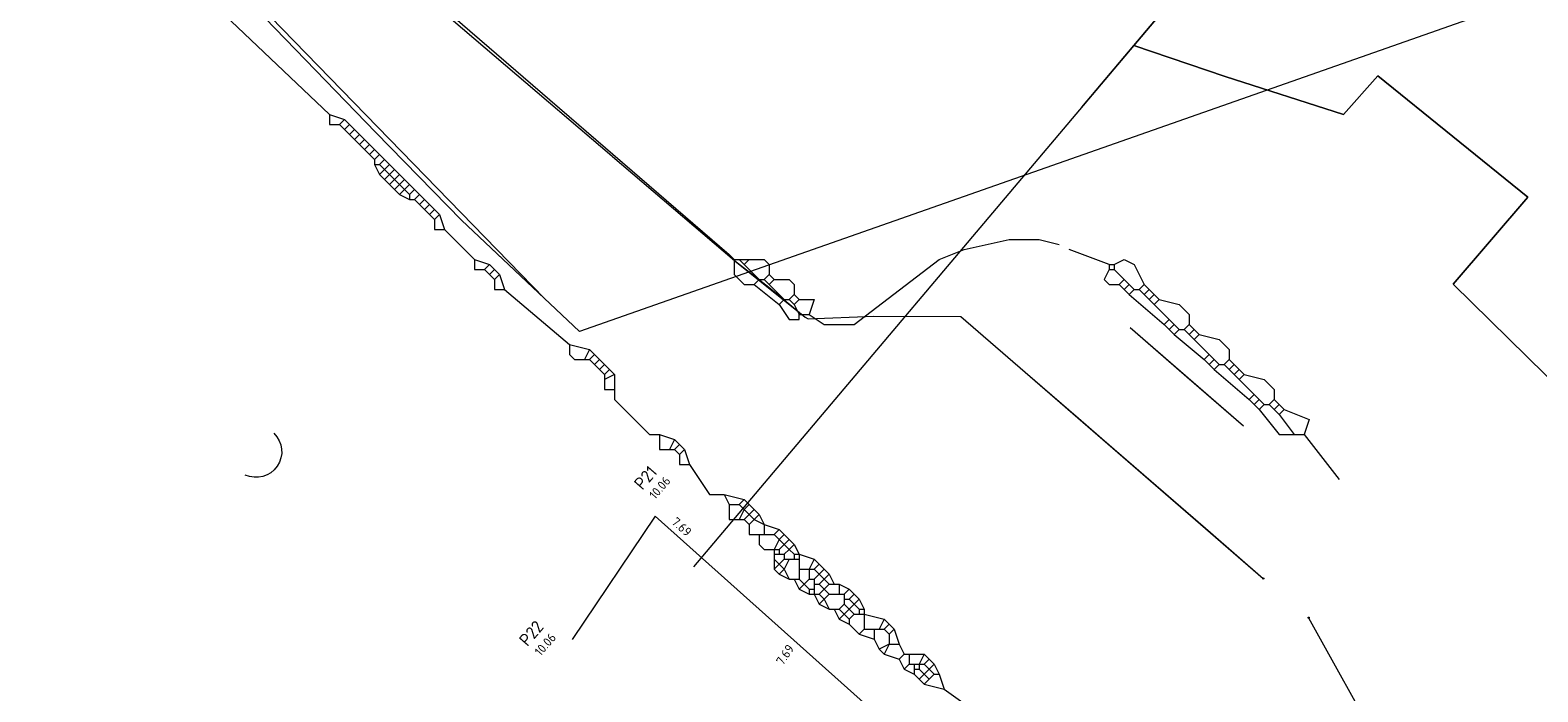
# Model space of a CAD drawing. Header units: metres. Extents: x 163628 to 167855, y 402678 to 405435.
# Tile 22 of 256: x 163945 to 164005, y 403033 to 403060. Entities that reach past the tile are written whole.
import ezdxf
from ezdxf.lldxf.tags import DXFTag

# ---------------------------------------------------------------- set-up
doc = ezdxf.new("R2010")
doc.units = ezdxf.units.M
doc.layers.get('0').update_dxf_attribs({"lineweight": 25})
for name, color, linetype, lineweight in [('X-CA190022.004-UO-BGT_Ondergrond$0$GE_502_WTDWaterloop_Vlak_GEM', 253, 'Continuous', 9), ('X-CA190022.004-UO-BGT_Ondergrond$0$GE_504_WTDWaterloop_sloot_Vlak_GEM', 253, 'Continuous', 9), ('X-CA190022.004-UO-BGT_Ondergrond$0$GE_541_OWTOever_slootkant_Vlak_GEM', 253, 'Continuous', 9), ('X-CA190022.004-UO-BGT_Ondergrond$0$GE_661_SHDMuurGroterDan30cm_Vlak_GEM', 253, 'Continuous', 9), ('X-CA190022.004-UO-KAD_Percelen$0$B-WE-KG-GRENS_PERCEEL-GV', 150, 'Continuous', 9), ('X-CA190022.004-UO-WHM_Riolering gemeente_NLCS_v0.2$0$B-WE-RI-BOB-T18', 214, 'Continuous', 15), ('X-CA190022.004-UO-WHM_Riolering gemeente_NLCS_v0.2$0$B-WE-RI-HWA_TRANSPORTLEIDING-G', 214, 'X-CA190022.004-UO-WHM_Riolering gemeente_NLCS_v0.2$0$1-200 HEMELWATER', 15), ('X-CA190022.004-UO-WHM_Riolering gemeente_NLCS_v0.2$0$B-WE-RI-PUTDEKSELHOOGTE-T18', 214, 'Continuous', 15), ('X-CA190022.004-UO-WHM_Riolering gemeente_NLCS_v0.2$0$B-WE-RI-PUTNUMMER-T25', 214, 'Continuous', 15)]:
    doc.layers.add(name, color=color, linetype=linetype, lineweight=lineweight)
for name, color, linetype, lineweight, transparency in [('X-CA190022.004-UO-KLIC$0$B-OI-KL-DATA_RWSWATERBRABANT_0000584719_VECT_19O042615-G', 42, 'X-CA190022.004-UO-KLIC$0$1-200 DATA-RWS', 0, 0.25), ('X-CA190022.004-UO-KLIC$0$B-OI-KL-DATA_RWSWEGDENBOSCH_0000584508_VECT_19O042615-G', 42, 'X-CA190022.004-UO-KLIC$0$KL-DATA-N', 0, 0.25), ('X-CA190022.004-UO-KLIC$0$B-OI-KL-DATA_ZIGGO BV_0000546674_VECT_19O042615-G', 42, 'X-CA190022.004-UO-KLIC$0$1-200 ZIGGO', 0, 0.25), ('X-CA190022.004-UO-KLIC$0$B-WE-KL-ET_MS-G', 42, 'X-CA190022.004-UO-KLIC$0$1-200 MIDDENSPANNING', 0, 0.25), ('X-CA190022.004-UO-KLIC$0$B-WE-KL-ET_MS_DUCT-G', 42, 'X-CA190022.004-UO-KLIC$0$1-200 MIDDENSPANNING', 0, 0.25), ('X-CA190022.004-UO-KLIC$0$B-WE-KL-ET_MS_HULPSTUK-S', 42, 'X-CA190022.004-UO-KLIC$0$1-200 MIDDENSPANNING', 0, 0.25), ('X-CA190022.004-UO-KLIC$0$B-WE-KL-ET_MS_MANTELBUIS-G', 42, 'X-CA190022.004-UO-KLIC$0$1-200 MIDDENSPANNING', 0, 0.25), ('X-CA190022.004-UO-KLIC$0$V-WE-KL-ET_MS-G', 42, 'X-CA190022.004-UO-KLIC$0$1-200 MIDDENSPANNING', 0, 0.25), ('X-CA190022.004-UO-KLIC$0$V-WE-KL-ET_MS_KABELBED-G', 42, 'X-CA190022.004-UO-KLIC$0$1-200 MIDDENSPANNING', 0, 0.25)]:
    doc.layers.add(name, color=color, linetype=linetype, lineweight=lineweight, transparency=transparency)
doc.styles.add('X-CA190022.004-UO-KLIC$0$NLCS-ISO', font='NLCS-ISO.ttf')
doc.styles.add('X-CA190022.004-UO-KLIC$0$Standard', font='NLCS-ISO.ttf')
doc.styles.add('X-CA190022.004-UO-WHM_Riolering gemeente_NLCS_v0.2$0$NLCS-ISO', font='NLCS-ISO.ttf')
doc.styles.add('X-CA190022.004-UO-WHM_Riolering gemeente_NLCS_v0.2$0$NLCS-ISO-M200-T18', font='NLCS-ISO.ttf', dxfattribs={"height": 0.36})
doc.styles.add('X-CA190022.004-UO-WHM_Riolering gemeente_NLCS_v0.2$0$NLCS-ISO-M200-T25', font='NLCS-ISO.ttf', dxfattribs={"height": 0.5})
doc.linetypes.add('X-CA190022.004-UO-KLIC$0$1-200 DATA-RWS', pattern='A,1.5,-0.6,["RWS",X-CA190022.004-UO-KLIC$0$NLCS-ISO,S=0.24,R=0,X=-0.5,Y=-0.12],-0.3', length=2.4)
doc.linetypes.add('X-CA190022.004-UO-KLIC$0$1-200 MIDDENSPANNING', pattern='A,1.5,-0.6,["MS",X-CA190022.004-UO-KLIC$0$NLCS-ISO,S=0.24,R=0,X=-0.5,Y=-0.12],-0.05', length=2.15)
doc.linetypes.add('X-CA190022.004-UO-KLIC$0$1-200 ZIGGO', pattern='A,1.5,-0.6,["ZIGGO",X-CA190022.004-UO-KLIC$0$NLCS-ISO,S=0.24,R=0,X=-0.5,Y=-0.12],-0.5', length=2.6)
tags = doc.linetypes.add('X-CA190022.004-UO-KLIC$0$KL-DATA-N', pattern='A,4,-1,[101,NLCS.SHX,S=0.5,R=0,X=0,Y=0],-1,4,-1,["D",X-CA190022.004-UO-KLIC$0$Standard,S=1,R=0,X=-0.25,Y=-0.5],-1.5', length=12.5).pattern_tags.tags
tags[18] = DXFTag(74, 10)
doc.linetypes.add('X-CA190022.004-UO-WHM_Riolering gemeente_NLCS_v0.2$0$1-200 HEMELWATER', pattern='A,1.5,-0.6,["HWA",X-CA190022.004-UO-WHM_Riolering gemeente_NLCS_v0.2$0$NLCS-ISO,S=0.24,R=0,X=-0.5,Y=-0.12],-0.3', length=2.4)

# ---------------------------------------------------------------- blocks, each defined once
blk = doc.blocks.new('X-CA190022.004-UO-KLIC$0$SKL-WTB_HULP_MOF-SO')
at = {"linetype": 'ByBlock', "lineweight": 18}
h = blk.add_hatch(color=0, dxfattribs=at)
h.dxf.hatch_style = 1
h.paths.add_polyline_path([(-0.5625, 0, 1), (0.5625, 0, 1)])
at = {"color": 0, "linetype": 'ByBlock', "lineweight": 18}
blk.add_circle((0, 0), 0.5625, dxfattribs=at)
at = {"color": 0, "linetype": 'ByBlock', "lineweight": 18, "style": 'X-CA190022.004-UO-KLIC$0$NLCS-ISO', "flags": 1}
for tag, p in [('TYPE', (1.5, 0)), ('OMSCHRIJVING', (1.5, -3)), ('LABEL', (1.5, -1.5))]:
    blk.add_attdef(tag, p, '', height=1, dxfattribs=at)

msp = doc.modelspace()

# ---------------------------------------------------------------- linework, layer by layer
at = {"layer": 'X-CA190022.004-UO-BGT_Ondergrond$0$GE_502_WTDWaterloop_Vlak_GEM', "flags": 128}
msp.add_lwpolyline([(163900.25, 403104.274), (163924.961, 403131.586), (163942.357, 403117.523), (163986.895, 403083.244), (164012.34, 403063.661), (163966.711, 403047.614), (163961.985, 403052.072), (163965.302, 403048.944), (163953.856, 403060.707), (163938.258, 403073.676), (163923.142, 403086.638), (163904.873, 403100.91), (163900.25, 403104.274)], dxfattribs=at)
at = {"layer": 'X-CA190022.004-UO-BGT_Ondergrond$0$GE_504_WTDWaterloop_sloot_Vlak_GEM', "extrusion": (0, 0, -1)}
msp.add_arc((-163953.765, 403042.806), 1.027, 134.06627, 294.89834, dxfattribs=at)
at = {"layer": 'X-CA190022.004-UO-BGT_Ondergrond$0$GE_541_OWTOever_slootkant_Vlak_GEM', "extrusion": (0, 0, -1)}
msp.add_arc((-163953.765, 403042.806), 1.027, 134.06627, 294.89834, dxfattribs=at)
at = {"layer": 'X-CA190022.004-UO-BGT_Ondergrond$0$GE_661_SHDMuurGroterDan30cm_Vlak_GEM', "flags": 128}
msp.add_lwpolyline([(163900.25, 403104.274), (163904.873, 403100.91), (163923.142, 403086.638), (163938.258, 403073.676), (163953.856, 403060.707), (163965.302, 403048.944), (163961.985, 403052.072), (163958.552, 403055.587), (163953.734, 403060.574), (163941.352, 403070.882), (163935.277, 403076.089), (163920.27, 403088.704), (163906.66, 403099.309), (163905.686, 403100.012), (163904.862, 403100.657), (163904.519, 403100.906), (163902.594, 403102.3), (163900.099, 403104.107), (163900.25, 403104.274)], dxfattribs=at)
at = {"layer": 'X-CA190022.004-UO-KAD_Percelen$0$B-WE-KG-GRENS_PERCEEL-GV', "flags": 128}
for points in [[(163986.805, 403056.602), (163988.881, 403059.062), (164005.008, 403078.166), (163983.216, 403090.521), (163948.726, 403120.039), (163918.572, 403145.78), (163896.276, 403164.94), (163884.246, 403175.487), (163864.145, 403195.719), (163856.763, 403203.077), (163846.648, 403211.559), (163832.005, 403224.052), (163804.154, 403247.719), (163777.26, 403270.884), (163751.827, 403292.379), (163718.294, 403320.865), (163693, 403339.322), (163678.617, 403351.124), (163657.149, 403369.562), (163628.476, 403394.003)], [(164151.22, 402955.57), (164075.81, 403021.39), (164009.88, 403079.96), (164007.974, 403081.606), (164005.008, 403078.166), (163988.881, 403059.062), (163992.54, 403057.823), (163997.28, 403056.3), (163998.645, 403057.851), (164004.646, 403052.999), (164001.668, 403049.507), (164006.84, 403044.425), (164024.835, 403026.489), (164037.851, 403010.664), (164121.039, 402939.142)], [(164287.282, 402797.265), (164262.1, 402818.702), (164233.428, 402843.41), (164201.838, 402870.408), (164193.324, 402877.856), (164188.641, 402880.71), (164180.029, 402881.324), (164127.007, 402926.396), (164126.313, 402929.817), (164125.513, 402932.584), (164124.652, 402934.601), (164123.509, 402936.137), (164121.039, 402939.142), (164037.851, 403010.664), (164024.835, 403026.489), (164006.84, 403044.425), (164001.668, 403049.507), (164004.646, 403052.999), (163998.645, 403057.851), (163997.28, 403056.3), (163992.54, 403057.823), (163988.881, 403059.062), (163971.27, 403038.2)]]:
    msp.add_lwpolyline(points, dxfattribs=at)
at = {"layer": 'X-CA190022.004-UO-KLIC$0$B-OI-KL-DATA_RWSWATERBRABANT_0000584719_VECT_19O042615-G'}
for p, q in [((163959.7, 403053.7), (163959.3, 403053.3)), ((163973.7, 403040.5), (163973.3, 403040.1)), ((163974.5, 403038.9), (163974.5, 403038.1)), ((163975.5, 403038.7), (163975.5, 403037.7)), ((163976.1, 403037.7), (163976.1, 403037.1)), ((163976.7, 403037.9), (163976.3, 403037.5)), ((163976.7, 403037.5), (163976.3, 403037.1)), ((163977.3, 403037.1), (163977.3, 403036.7)), ((163977.7, 403036.7), (163977.3, 403036.3)), ((163978.1, 403036.5), (163978.1, 403035.7)), ((163980.1, 403034.3), (163980.1, 403033.9))]:
    msp.add_line(p, q, dxfattribs=at)
at = {"layer": 'X-CA190022.004-UO-KLIC$0$B-OI-KL-DATA_RWSWATERBRABANT_0000584719_VECT_19O042615-G', "flags": 128}
for points in [[(163952.5, 403060.3), (163956.7, 403056.3)], [(163956.7, 403056.3), (163957.3, 403056.1)], [(163956.7, 403056.3), (163956.7, 403055.9), (163957.1, 403055.9)], [(163957.3, 403056.1), (163957.1, 403055.9)], [(163957.3, 403056.1), (163957.5, 403055.9)], [(163957.1, 403055.9), (163957.3, 403055.7)], [(163957.5, 403055.9), (163957.3, 403055.7)], [(163957.3, 403055.7), (163957.7, 403055.3)], [(163957.5, 403055.9), (163957.7, 403055.7)], [(163957.7, 403055.7), (163957.5, 403055.5)], [(163957.7, 403055.7), (163957.9, 403055.5)], [(163957.9, 403055.5), (163957.7, 403055.3)], [(163957.9, 403055.5), (163958.1, 403055.3)], [(163957.7, 403055.3), (163957.9, 403055.1)], [(163958.1, 403055.3), (163957.9, 403055.1)], [(163957.9, 403055.1), (163958.1, 403054.9)], [(163958.1, 403055.3), (163958.3, 403055.1)], [(163958.3, 403055.1), (163958.1, 403054.9)], [(163958.1, 403054.9), (163958.3, 403054.7)], [(163958.3, 403055.1), (163958.5, 403054.9)], [(163958.5, 403054.9), (163958.3, 403054.7)], [(163958.5, 403054.9), (163958.7, 403054.7)], [(163958.3, 403054.7), (163958.5, 403054.5)], [(163958.7, 403054.7), (163958.5, 403054.5)], [(163958.5, 403054.5), (163958.5, 403054.3)], [(163958.5, 403054.3), (163958.7, 403054.3)], [(163958.5, 403054.3), (163958.7, 403053.9)], [(163958.7, 403054.7), (163958.9, 403054.5)], [(163958.9, 403054.5), (163958.7, 403054.3)], [(163958.7, 403054.3), (163958.9, 403054.1)], [(163958.9, 403054.5), (163959.1, 403054.3)], [(163959.1, 403054.3), (163958.9, 403054.1)], [(163959.1, 403054.3), (163959.3, 403054.1)], [(163958.9, 403054.1), (163958.7, 403053.9)], [(163958.7, 403053.9), (163958.9, 403053.7)], [(163958.9, 403054.1), (163959.1, 403053.9)], [(163959.1, 403053.9), (163958.9, 403053.7)], [(163958.9, 403053.7), (163959.1, 403053.5)], [(163959.3, 403054.1), (163959.1, 403053.9)], [(163959.1, 403053.9), (163959.3, 403053.7)], [(163959.3, 403053.7), (163959.1, 403053.5)], [(163959.3, 403054.1), (163959.5, 403053.9)], [(163959.5, 403053.9), (163959.3, 403053.7)], [(163959.3, 403053.7), (163959.7, 403053.3)], [(163959.5, 403053.9), (163959.7, 403053.7)], [(163959.7, 403053.7), (163959.9, 403053.5)], [(163959.1, 403053.5), (163959.3, 403053.3)], [(163959.3, 403053.3), (163959.5, 403053.1)], [(163959.7, 403053.3), (163959.5, 403053.1)], [(163959.5, 403053.1), (163959.9, 403052.9)], [(163959.9, 403053.5), (163959.7, 403053.3)], [(163959.7, 403053.3), (163959.9, 403053.1)], [(163959.9, 403053.5), (163960.1, 403053.3)], [(163960.1, 403053.3), (163959.9, 403053.1)], [(163959.9, 403053.1), (163959.9, 403052.9)], [(163960.1, 403053.3), (163960.3, 403053.1)], [(163960.3, 403053.1), (163960.1, 403052.9)], [(163960.3, 403053.1), (163960.5, 403052.9)], [(163959.9, 403052.9), (163960.1, 403052.9)], [(163960.1, 403052.9), (163960.3, 403052.7)], [(163960.5, 403052.9), (163960.3, 403052.7)], [(163960.3, 403052.7), (163960.7, 403052.3)], [(163960.5, 403052.9), (163960.7, 403052.7)], [(163960.7, 403052.7), (163960.5, 403052.5)], [(163960.7, 403052.7), (163960.9, 403052.5)], [(163960.9, 403052.5), (163960.7, 403052.3)], [(163960.9, 403052.5), (163961.1, 403052.3)], [(163960.7, 403052.3), (163960.9, 403052.1)], [(163961.1, 403052.3), (163960.9, 403052.1)], [(163960.9, 403052.1), (163960.9, 403051.7), (163961.3, 403051.7)], [(163961.1, 403052.3), (163961.3, 403051.7)], [(163961.3, 403051.7), (163962.5, 403050.5)], [(163962.5, 403050.5), (163963.1, 403050.3)], [(163962.5, 403050.5), (163962.5, 403050.1), (163962.9, 403050.1)], [(163963.1, 403050.3), (163962.9, 403050.1)], [(163962.9, 403050.1), (163963.1, 403049.9)], [(163963.1, 403050.3), (163963.3, 403050.1)], [(163963.3, 403050.1), (163963.1, 403049.9)], [(163963.3, 403050.1), (163963.5, 403049.9)], [(163963.1, 403049.9), (163963.3, 403049.7)], [(163963.5, 403049.9), (163963.3, 403049.7)], [(163963.3, 403049.7), (163963.3, 403049.3), (163963.7, 403049.3)], [(163963.5, 403049.9), (163963.7, 403049.3)], [(163963.7, 403049.3), (163966.3, 403047.1)], [(163966.3, 403047.1), (163967.1, 403046.9)], [(163966.3, 403047.1), (163966.3, 403046.7), (163966.5, 403046.5), (163967.1, 403046.5)], [(163967.1, 403046.9), (163966.9, 403046.5)], [(163967.1, 403046.9), (163967.3, 403046.7)], [(163967.3, 403046.7), (163967.1, 403046.5)], [(163967.1, 403046.5), (163967.3, 403046.3)], [(163967.3, 403046.7), (163967.7, 403046.3)], [(163967.5, 403046.5), (163967.3, 403046.3)], [(163967.3, 403046.3), (163967.5, 403046.1)], [(163967.7, 403046.3), (163967.5, 403046.1)], [(163967.5, 403046.1), (163967.7, 403045.9)], [(163967.7, 403046.3), (163967.9, 403046.1)], [(163967.9, 403046.1), (163967.7, 403045.9)], [(163968.1, 403045.9), (163967.7, 403045.7)], [(163967.7, 403045.9), (163967.7, 403045.3), (163968.1, 403045.3)], [(163967.9, 403046.1), (163968.1, 403045.9)], [(163968.1, 403045.9), (163968.1, 403044.9), (163969.5, 403043.5), (163969.9, 403043.5)], [(163969.9, 403043.5), (163970.5, 403043.3)], [(163969.9, 403043.5), (163969.9, 403042.9), (163970.5, 403042.9)], [(163970.5, 403043.3), (163970.3, 403042.9)], [(163970.5, 403043.3), (163970.7, 403043.1)], [(163970.7, 403043.1), (163970.5, 403042.9)], [(163970.5, 403042.9), (163970.7, 403042.7)], [(163970.7, 403043.1), (163970.9, 403042.9)], [(163970.9, 403042.9), (163970.7, 403042.7)], [(163970.9, 403042.9), (163971.1, 403042.3)], [(163970.7, 403042.7), (163970.7, 403042.3), (163971.1, 403042.3)], [(163971.1, 403042.3), (163971.9, 403041.1), (163972.5, 403041.1)], [(163972.5, 403041.1), (163973.3, 403040.9)], [(163972.5, 403041.1), (163972.7, 403040.7)], [(163972.7, 403040.7), (163973.1, 403040.7)], [(163972.7, 403040.7), (163972.7, 403040.1), (163973.3, 403040.1)], [(163973.3, 403040.9), (163973.1, 403040.7)], [(163973.1, 403040.7), (163973.3, 403040.5)], [(163973.3, 403040.5), (163973.1, 403040.1)], [(163973.3, 403040.9), (163973.7, 403040.5)], [(163973.5, 403040.7), (163973.3, 403040.5)], [(163973.3, 403040.5), (163973.7, 403040.1)], [(163973.7, 403040.5), (163973.9, 403040.3)], [(163973.3, 403040.1), (163973.5, 403039.9)], [(163973.7, 403040.1), (163973.5, 403039.9)], [(163973.5, 403039.9), (163973.5, 403039.5), (163974.5, 403039.5)], [(163973.9, 403040.3), (163973.7, 403040.1)], [(163973.7, 403040.1), (163974.1, 403039.9)], [(163973.9, 403040.3), (163974.1, 403039.9)], [(163974.1, 403039.9), (163974.7, 403039.7)], [(163974.1, 403039.9), (163974.1, 403039.5)], [(163973.9, 403039.5), (163973.9, 403039.1), (163974.1, 403038.9), (163974.7, 403038.9)], [(163974.7, 403039.7), (163974.5, 403039.5)], [(163974.5, 403039.5), (163974.7, 403039.3)], [(163974.7, 403039.3), (163974.5, 403038.9)], [(163974.7, 403039.7), (163974.9, 403039.5)], [(163974.9, 403039.5), (163974.7, 403039.3)], [(163974.7, 403039.3), (163974.9, 403039.1)], [(163974.9, 403039.5), (163975.1, 403039.3)], [(163975.1, 403039.3), (163974.9, 403039.1)], [(163975.1, 403039.3), (163975.3, 403039.1)], [(163974.5, 403038.7), (163974.9, 403038.7)], [(163974.9, 403039.1), (163974.7, 403038.9)], [(163974.7, 403038.9), (163974.7, 403038.7)], [(163974.9, 403039.1), (163975.1, 403038.9)], [(163975.1, 403038.9), (163974.9, 403038.7)], [(163974.9, 403038.7), (163974.9, 403038.5)], [(163975.3, 403039.1), (163975.1, 403038.9)], [(163975.1, 403038.9), (163975.3, 403038.7)], [(163975.3, 403039.1), (163975.5, 403038.7)], [(163975.3, 403038.7), (163975.5, 403038.7)], [(163975.3, 403038.7), (163975.3, 403038.5)], [(163975.5, 403038.7), (163976.1, 403038.5)], [(163974.5, 403038.5), (163974.7, 403038.3)], [(163974.7, 403038.3), (163974.5, 403038.1)], [(163974.5, 403038.1), (163974.7, 403037.9)], [(163974.9, 403038.5), (163974.7, 403038.3)], [(163974.7, 403038.3), (163974.9, 403038.1)], [(163974.9, 403038.1), (163974.7, 403037.9)], [(163974.9, 403038.5), (163975.5, 403038.5)], [(163975.1, 403038.5), (163974.9, 403038.1)], [(163974.9, 403038.1), (163975.1, 403037.7)], [(163975.5, 403038.1), (163976.1, 403038.1)], [(163976.1, 403038.5), (163975.9, 403038.1)], [(163975.9, 403038.1), (163975.9, 403037.7)], [(163976.1, 403038.5), (163976.3, 403038.3)], [(163976.3, 403038.3), (163976.1, 403038.1)], [(163976.1, 403038.1), (163976.3, 403037.9)], [(163976.3, 403038.3), (163976.5, 403038.1)], [(163976.5, 403038.1), (163976.3, 403037.9)], [(163976.5, 403038.1), (163976.7, 403037.9)], [(163974.7, 403037.9), (163975.1, 403037.7)], [(163975.1, 403037.7), (163975.5, 403037.7)], [(163975.3, 403037.7), (163975.5, 403037.3)], [(163975.5, 403037.7), (163975.7, 403037.5)], [(163975.7, 403037.5), (163975.5, 403037.3)], [(163975.9, 403037.7), (163975.7, 403037.5)], [(163975.7, 403037.5), (163975.9, 403037.3)], [(163975.9, 403037.7), (163976.1, 403037.7)], [(163976.3, 403037.9), (163976.1, 403037.7)], [(163976.1, 403037.5), (163976.3, 403037.5)], [(163976.3, 403037.9), (163976.7, 403037.5)], [(163976.3, 403037.5), (163976.7, 403037.1)], [(163976.7, 403037.9), (163976.9, 403037.5)], [(163976.7, 403037.5), (163977.1, 403037.5)], [(163977.1, 403037.5), (163977.5, 403037.3)], [(163977.1, 403037.5), (163977.1, 403037.1)], [(163975.5, 403037.3), (163975.9, 403037.1)], [(163975.9, 403037.3), (163976.1, 403037.3)], [(163975.9, 403037.3), (163975.9, 403037.1)], [(163975.9, 403037.1), (163976.3, 403037.1)], [(163976.1, 403037.1), (163976.3, 403036.7)], [(163976.3, 403037.1), (163976.5, 403036.9)], [(163976.5, 403036.9), (163976.3, 403036.7)], [(163976.7, 403037.1), (163976.5, 403036.9)], [(163976.5, 403036.9), (163976.7, 403036.5)], [(163976.7, 403037.1), (163977.3, 403037.1)], [(163977.5, 403037.3), (163977.3, 403037.1)], [(163977.3, 403036.9), (163977.5, 403036.9)], [(163977.5, 403037.3), (163977.7, 403037.1)], [(163977.7, 403037.1), (163977.5, 403036.9)], [(163977.5, 403036.9), (163977.7, 403036.7)], [(163977.7, 403037.1), (163977.9, 403036.9)], [(163977.9, 403036.9), (163977.7, 403036.7)], [(163977.9, 403036.9), (163978.1, 403036.5)], [(163976.3, 403036.7), (163976.7, 403036.5)], [(163976.7, 403036.5), (163977.1, 403036.5)], [(163976.9, 403036.5), (163977.1, 403036.1)], [(163977.3, 403036.7), (163977.1, 403036.5)], [(163977.1, 403036.5), (163977.3, 403036.3)], [(163977.3, 403036.3), (163977.1, 403036.1)], [(163977.3, 403036.7), (163977.7, 403036.3)], [(163977.3, 403036.3), (163977.5, 403036.1)], [(163977.7, 403036.3), (163977.5, 403036.1)], [(163977.7, 403036.7), (163977.9, 403036.5)], [(163977.7, 403036.3), (163978.1, 403036.3)], [(163977.9, 403036.5), (163978.1, 403036.5)], [(163977.9, 403036.5), (163977.9, 403036.3)], [(163978.1, 403036.3), (163978.9, 403036.1)], [(163977.1, 403036.1), (163977.5, 403035.9)], [(163977.5, 403036.1), (163977.5, 403035.9)], [(163977.5, 403035.9), (163977.9, 403035.5)], [(163978.1, 403035.7), (163977.9, 403035.5)], [(163978.1, 403035.7), (163978.9, 403035.7)], [(163978.5, 403035.7), (163978.5, 403035.3)], [(163978.9, 403036.1), (163978.7, 403035.7)], [(163978.9, 403036.1), (163979.1, 403035.9)], [(163979.1, 403035.9), (163978.9, 403035.7)], [(163978.9, 403035.7), (163979.1, 403035.5)], [(163979.1, 403035.9), (163979.3, 403035.7)], [(163979.3, 403035.7), (163979.1, 403035.5)], [(163979.3, 403035.7), (163979.5, 403035.1)], [(163977.9, 403035.5), (163978.5, 403035.3)], [(163978.5, 403035.3), (163978.7, 403034.9)], [(163979.1, 403035.1), (163978.7, 403034.9)], [(163979.1, 403035.1), (163978.9, 403034.7)], [(163979.1, 403035.5), (163979.1, 403035.1)], [(163979.1, 403035.1), (163979.5, 403035.1)], [(163979.5, 403035.1), (163979.7, 403034.7)], [(163978.7, 403034.9), (163978.9, 403034.7)], [(163978.9, 403034.7), (163979.5, 403034.5)], [(163979.7, 403034.7), (163979.5, 403034.5)], [(163979.5, 403034.5), (163979.7, 403034.1)], [(163979.7, 403034.7), (163980.5, 403034.7)], [(163979.9, 403034.7), (163979.9, 403034.3)], [(163980.5, 403034.7), (163980.3, 403034.3)], [(163980.5, 403034.7), (163980.7, 403034.5)], [(163980.7, 403034.5), (163980.5, 403034.3)], [(163980.7, 403034.5), (163980.9, 403034.3)], [(163979.9, 403034.3), (163979.7, 403034.1)], [(163979.7, 403034.1), (163980.1, 403033.9)], [(163979.9, 403034.3), (163980.5, 403034.3)], [(163980.1, 403034.1), (163980.3, 403034.1)], [(163980.1, 403033.9), (163980.3, 403033.7)], [(163980.3, 403034.3), (163980.3, 403034.1)], [(163980.3, 403034.1), (163980.5, 403033.9)], [(163980.5, 403033.9), (163980.3, 403033.7)], [(163980.5, 403034.3), (163980.7, 403034.1)], [(163980.7, 403034.1), (163980.5, 403033.9)], [(163980.5, 403033.9), (163980.7, 403033.7)], [(163980.9, 403034.3), (163980.7, 403034.1)], [(163980.7, 403034.1), (163980.9, 403033.9)], [(163980.9, 403033.9), (163980.7, 403033.7)], [(163980.9, 403034.3), (163981.1, 403033.9)], [(163980.9, 403033.9), (163981.1, 403033.9)], [(163981.1, 403033.9), (163981.3, 403033.3)], [(163980.3, 403033.7), (163980.5, 403033.5)], [(163980.7, 403033.7), (163980.5, 403033.5)], [(163980.5, 403033.5), (163981.3, 403033.3)], [(163981.3, 403033.3), (163984.1, 403031.3)]]:
    msp.add_lwpolyline(points, dxfattribs=at)
at = {"layer": 'X-CA190022.004-UO-KLIC$0$B-OI-KL-DATA_RWSWEGDENBOSCH_0000584508_VECT_19O042615-G'}
for p, q in [((163959.7, 403053.7), (163959.3, 403053.3)), ((163973.7, 403040.5), (163973.3, 403040.1)), ((163974.5, 403038.9), (163974.5, 403038.1)), ((163975.5, 403038.7), (163975.5, 403037.7)), ((163976.1, 403037.7), (163976.1, 403037.1)), ((163976.7, 403037.9), (163976.3, 403037.5)), ((163976.7, 403037.5), (163976.3, 403037.1)), ((163977.3, 403037.1), (163977.3, 403036.7)), ((163977.7, 403036.7), (163977.3, 403036.3)), ((163978.1, 403036.5), (163978.1, 403035.7)), ((163980.1, 403034.3), (163980.1, 403033.9))]:
    msp.add_line(p, q, dxfattribs=at)
at = {"layer": 'X-CA190022.004-UO-KLIC$0$B-OI-KL-DATA_RWSWEGDENBOSCH_0000584508_VECT_19O042615-G', "flags": 128}
for points in [[(163952.5, 403060.3), (163956.7, 403056.3)], [(163956.7, 403056.3), (163957.3, 403056.1)], [(163956.7, 403056.3), (163956.7, 403055.9), (163957.1, 403055.9)], [(163957.3, 403056.1), (163957.1, 403055.9)], [(163957.3, 403056.1), (163957.5, 403055.9)], [(163957.1, 403055.9), (163957.3, 403055.7)], [(163957.5, 403055.9), (163957.3, 403055.7)], [(163957.3, 403055.7), (163957.7, 403055.3)], [(163957.5, 403055.9), (163957.7, 403055.7)], [(163957.7, 403055.7), (163957.5, 403055.5)], [(163957.7, 403055.7), (163957.9, 403055.5)], [(163957.9, 403055.5), (163957.7, 403055.3)], [(163957.9, 403055.5), (163958.1, 403055.3)], [(163957.7, 403055.3), (163957.9, 403055.1)], [(163958.1, 403055.3), (163957.9, 403055.1)], [(163957.9, 403055.1), (163958.1, 403054.9)], [(163958.1, 403055.3), (163958.3, 403055.1)], [(163958.3, 403055.1), (163958.1, 403054.9)], [(163958.1, 403054.9), (163958.3, 403054.7)], [(163958.3, 403055.1), (163958.5, 403054.9)], [(163958.5, 403054.9), (163958.3, 403054.7)], [(163958.5, 403054.9), (163958.7, 403054.7)], [(163958.3, 403054.7), (163958.5, 403054.5)], [(163958.7, 403054.7), (163958.5, 403054.5)], [(163958.5, 403054.5), (163958.5, 403054.3)], [(163958.5, 403054.3), (163958.7, 403054.3)], [(163958.5, 403054.3), (163958.7, 403053.9)], [(163958.7, 403054.7), (163958.9, 403054.5)], [(163958.9, 403054.5), (163958.7, 403054.3)], [(163958.7, 403054.3), (163958.9, 403054.1)], [(163958.9, 403054.5), (163959.1, 403054.3)], [(163959.1, 403054.3), (163958.9, 403054.1)], [(163959.1, 403054.3), (163959.3, 403054.1)], [(163958.9, 403054.1), (163958.7, 403053.9)], [(163958.7, 403053.9), (163958.9, 403053.7)], [(163958.9, 403054.1), (163959.1, 403053.9)], [(163959.1, 403053.9), (163958.9, 403053.7)], [(163958.9, 403053.7), (163959.1, 403053.5)], [(163959.3, 403054.1), (163959.1, 403053.9)], [(163959.1, 403053.9), (163959.3, 403053.7)], [(163959.3, 403053.7), (163959.1, 403053.5)], [(163959.3, 403054.1), (163959.5, 403053.9)], [(163959.5, 403053.9), (163959.3, 403053.7)], [(163959.3, 403053.7), (163959.7, 403053.3)], [(163959.5, 403053.9), (163959.7, 403053.7)], [(163959.7, 403053.7), (163959.9, 403053.5)], [(163959.1, 403053.5), (163959.3, 403053.3)], [(163959.3, 403053.3), (163959.5, 403053.1)], [(163959.7, 403053.3), (163959.5, 403053.1)], [(163959.5, 403053.1), (163959.9, 403052.9)], [(163959.9, 403053.5), (163959.7, 403053.3)], [(163959.7, 403053.3), (163959.9, 403053.1)], [(163959.9, 403053.5), (163960.1, 403053.3)], [(163960.1, 403053.3), (163959.9, 403053.1)], [(163959.9, 403053.1), (163959.9, 403052.9)], [(163960.1, 403053.3), (163960.3, 403053.1)], [(163960.3, 403053.1), (163960.1, 403052.9)], [(163960.3, 403053.1), (163960.5, 403052.9)], [(163959.9, 403052.9), (163960.1, 403052.9)], [(163960.1, 403052.9), (163960.3, 403052.7)], [(163960.5, 403052.9), (163960.3, 403052.7)], [(163960.3, 403052.7), (163960.7, 403052.3)], [(163960.5, 403052.9), (163960.7, 403052.7)], [(163960.7, 403052.7), (163960.5, 403052.5)], [(163960.7, 403052.7), (163960.9, 403052.5)], [(163960.9, 403052.5), (163960.7, 403052.3)], [(163960.9, 403052.5), (163961.1, 403052.3)], [(163960.7, 403052.3), (163960.9, 403052.1)], [(163961.1, 403052.3), (163960.9, 403052.1)], [(163960.9, 403052.1), (163960.9, 403051.7), (163961.3, 403051.7)], [(163961.1, 403052.3), (163961.3, 403051.7)], [(163961.3, 403051.7), (163962.5, 403050.5)], [(163962.5, 403050.5), (163963.1, 403050.3)], [(163962.5, 403050.5), (163962.5, 403050.1), (163962.9, 403050.1)], [(163963.1, 403050.3), (163962.9, 403050.1)], [(163962.9, 403050.1), (163963.1, 403049.9)], [(163963.1, 403050.3), (163963.3, 403050.1)], [(163963.3, 403050.1), (163963.1, 403049.9)], [(163963.3, 403050.1), (163963.5, 403049.9)], [(163963.1, 403049.9), (163963.3, 403049.7)], [(163963.5, 403049.9), (163963.3, 403049.7)], [(163963.3, 403049.7), (163963.3, 403049.3), (163963.7, 403049.3)], [(163963.5, 403049.9), (163963.7, 403049.3)], [(163963.7, 403049.3), (163966.3, 403047.1)], [(163966.3, 403047.1), (163967.1, 403046.9)], [(163966.3, 403047.1), (163966.3, 403046.7), (163966.5, 403046.5), (163967.1, 403046.5)], [(163967.1, 403046.9), (163966.9, 403046.5)], [(163967.1, 403046.9), (163967.3, 403046.7)], [(163967.3, 403046.7), (163967.1, 403046.5)], [(163967.1, 403046.5), (163967.3, 403046.3)], [(163967.3, 403046.7), (163967.7, 403046.3)], [(163967.5, 403046.5), (163967.3, 403046.3)], [(163967.3, 403046.3), (163967.5, 403046.1)], [(163967.7, 403046.3), (163967.5, 403046.1)], [(163967.5, 403046.1), (163967.7, 403045.9)], [(163967.7, 403046.3), (163967.9, 403046.1)], [(163967.9, 403046.1), (163967.7, 403045.9)], [(163968.1, 403045.9), (163967.7, 403045.7)], [(163967.7, 403045.9), (163967.7, 403045.3), (163968.1, 403045.3)], [(163967.9, 403046.1), (163968.1, 403045.9)], [(163968.1, 403045.9), (163968.1, 403044.9), (163969.5, 403043.5), (163969.9, 403043.5)], [(163969.9, 403043.5), (163970.5, 403043.3)], [(163969.9, 403043.5), (163969.9, 403042.9), (163970.5, 403042.9)], [(163970.5, 403043.3), (163970.3, 403042.9)], [(163970.5, 403043.3), (163970.7, 403043.1)], [(163970.7, 403043.1), (163970.5, 403042.9)], [(163970.5, 403042.9), (163970.7, 403042.7)], [(163970.7, 403043.1), (163970.9, 403042.9)], [(163970.9, 403042.9), (163970.7, 403042.7)], [(163970.9, 403042.9), (163971.1, 403042.3)], [(163970.7, 403042.7), (163970.7, 403042.3), (163971.1, 403042.3)], [(163971.1, 403042.3), (163971.9, 403041.1), (163972.5, 403041.1)], [(163972.5, 403041.1), (163973.3, 403040.9)], [(163972.5, 403041.1), (163972.7, 403040.7)], [(163972.7, 403040.7), (163973.1, 403040.7)], [(163972.7, 403040.7), (163972.7, 403040.1), (163973.3, 403040.1)], [(163973.3, 403040.9), (163973.1, 403040.7)], [(163973.1, 403040.7), (163973.3, 403040.5)], [(163973.3, 403040.5), (163973.1, 403040.1)], [(163973.3, 403040.9), (163973.7, 403040.5)], [(163973.5, 403040.7), (163973.3, 403040.5)], [(163973.3, 403040.5), (163973.7, 403040.1)], [(163973.7, 403040.5), (163973.9, 403040.3)], [(163973.3, 403040.1), (163973.5, 403039.9)], [(163973.7, 403040.1), (163973.5, 403039.9)], [(163973.5, 403039.9), (163973.5, 403039.5), (163974.5, 403039.5)], [(163973.9, 403040.3), (163973.7, 403040.1)], [(163973.7, 403040.1), (163974.1, 403039.9)], [(163973.9, 403040.3), (163974.1, 403039.9)], [(163974.1, 403039.9), (163974.7, 403039.7)], [(163974.1, 403039.9), (163974.1, 403039.5)], [(163973.9, 403039.5), (163973.9, 403039.1), (163974.1, 403038.9), (163974.7, 403038.9)], [(163974.7, 403039.7), (163974.5, 403039.5)], [(163974.5, 403039.5), (163974.7, 403039.3)], [(163974.7, 403039.3), (163974.5, 403038.9)], [(163974.7, 403039.7), (163974.9, 403039.5)], [(163974.9, 403039.5), (163974.7, 403039.3)], [(163974.7, 403039.3), (163974.9, 403039.1)], [(163974.9, 403039.5), (163975.1, 403039.3)], [(163975.1, 403039.3), (163974.9, 403039.1)], [(163975.1, 403039.3), (163975.3, 403039.1)], [(163974.5, 403038.7), (163974.9, 403038.7)], [(163974.9, 403039.1), (163974.7, 403038.9)], [(163974.7, 403038.9), (163974.7, 403038.7)], [(163974.9, 403039.1), (163975.1, 403038.9)], [(163975.1, 403038.9), (163974.9, 403038.7)], [(163974.9, 403038.7), (163974.9, 403038.5)], [(163975.3, 403039.1), (163975.1, 403038.9)], [(163975.1, 403038.9), (163975.3, 403038.7)], [(163975.3, 403039.1), (163975.5, 403038.7)], [(163975.3, 403038.7), (163975.5, 403038.7)], [(163975.3, 403038.7), (163975.3, 403038.5)], [(163975.5, 403038.7), (163976.1, 403038.5)], [(163974.5, 403038.5), (163974.7, 403038.3)], [(163974.7, 403038.3), (163974.5, 403038.1)], [(163974.5, 403038.1), (163974.7, 403037.9)], [(163974.9, 403038.5), (163974.7, 403038.3)], [(163974.7, 403038.3), (163974.9, 403038.1)], [(163974.9, 403038.1), (163974.7, 403037.9)], [(163974.9, 403038.5), (163975.5, 403038.5)], [(163975.1, 403038.5), (163974.9, 403038.1)], [(163974.9, 403038.1), (163975.1, 403037.7)], [(163975.5, 403038.1), (163976.1, 403038.1)], [(163976.1, 403038.5), (163975.9, 403038.1)], [(163975.9, 403038.1), (163975.9, 403037.7)], [(163976.1, 403038.5), (163976.3, 403038.3)], [(163976.3, 403038.3), (163976.1, 403038.1)], [(163976.1, 403038.1), (163976.3, 403037.9)], [(163976.3, 403038.3), (163976.5, 403038.1)], [(163976.5, 403038.1), (163976.3, 403037.9)], [(163976.5, 403038.1), (163976.7, 403037.9)], [(163974.7, 403037.9), (163975.1, 403037.7)], [(163975.1, 403037.7), (163975.5, 403037.7)], [(163975.3, 403037.7), (163975.5, 403037.3)], [(163975.5, 403037.7), (163975.7, 403037.5)], [(163975.7, 403037.5), (163975.5, 403037.3)], [(163975.9, 403037.7), (163975.7, 403037.5)], [(163975.7, 403037.5), (163975.9, 403037.3)], [(163975.9, 403037.7), (163976.1, 403037.7)], [(163976.3, 403037.9), (163976.1, 403037.7)], [(163976.1, 403037.5), (163976.3, 403037.5)], [(163976.3, 403037.9), (163976.7, 403037.5)], [(163976.3, 403037.5), (163976.7, 403037.1)], [(163976.7, 403037.9), (163976.9, 403037.5)], [(163976.7, 403037.5), (163977.1, 403037.5)], [(163977.1, 403037.5), (163977.5, 403037.3)], [(163977.1, 403037.5), (163977.1, 403037.1)], [(163975.5, 403037.3), (163975.9, 403037.1)], [(163975.9, 403037.3), (163976.1, 403037.3)], [(163975.9, 403037.3), (163975.9, 403037.1)], [(163975.9, 403037.1), (163976.3, 403037.1)], [(163976.1, 403037.1), (163976.3, 403036.7)], [(163976.3, 403037.1), (163976.5, 403036.9)], [(163976.5, 403036.9), (163976.3, 403036.7)], [(163976.7, 403037.1), (163976.5, 403036.9)], [(163976.5, 403036.9), (163976.7, 403036.5)], [(163976.7, 403037.1), (163977.3, 403037.1)], [(163977.5, 403037.3), (163977.3, 403037.1)], [(163977.3, 403036.9), (163977.5, 403036.9)], [(163977.5, 403037.3), (163977.7, 403037.1)], [(163977.7, 403037.1), (163977.5, 403036.9)], [(163977.5, 403036.9), (163977.7, 403036.7)], [(163977.7, 403037.1), (163977.9, 403036.9)], [(163977.9, 403036.9), (163977.7, 403036.7)], [(163977.9, 403036.9), (163978.1, 403036.5)], [(163976.3, 403036.7), (163976.7, 403036.5)], [(163976.7, 403036.5), (163977.1, 403036.5)], [(163976.9, 403036.5), (163977.1, 403036.1)], [(163977.3, 403036.7), (163977.1, 403036.5)], [(163977.1, 403036.5), (163977.3, 403036.3)], [(163977.3, 403036.3), (163977.1, 403036.1)], [(163977.3, 403036.7), (163977.7, 403036.3)], [(163977.3, 403036.3), (163977.5, 403036.1)], [(163977.7, 403036.3), (163977.5, 403036.1)], [(163977.7, 403036.7), (163977.9, 403036.5)], [(163977.7, 403036.3), (163978.1, 403036.3)], [(163977.9, 403036.5), (163978.1, 403036.5)], [(163977.9, 403036.5), (163977.9, 403036.3)], [(163978.1, 403036.3), (163978.9, 403036.1)], [(163977.1, 403036.1), (163977.5, 403035.9)], [(163977.5, 403036.1), (163977.5, 403035.9)], [(163977.5, 403035.9), (163977.9, 403035.5)], [(163978.1, 403035.7), (163977.9, 403035.5)], [(163978.1, 403035.7), (163978.9, 403035.7)], [(163978.5, 403035.7), (163978.5, 403035.3)], [(163978.9, 403036.1), (163978.7, 403035.7)], [(163978.9, 403036.1), (163979.1, 403035.9)], [(163979.1, 403035.9), (163978.9, 403035.7)], [(163978.9, 403035.7), (163979.1, 403035.5)], [(163979.1, 403035.9), (163979.3, 403035.7)], [(163979.3, 403035.7), (163979.1, 403035.5)], [(163979.3, 403035.7), (163979.5, 403035.1)], [(163977.9, 403035.5), (163978.5, 403035.3)], [(163978.5, 403035.3), (163978.7, 403034.9)], [(163979.1, 403035.1), (163978.7, 403034.9)], [(163979.1, 403035.1), (163978.9, 403034.7)], [(163979.1, 403035.5), (163979.1, 403035.1)], [(163979.1, 403035.1), (163979.5, 403035.1)], [(163979.5, 403035.1), (163979.7, 403034.7)], [(163978.7, 403034.9), (163978.9, 403034.7)], [(163978.9, 403034.7), (163979.5, 403034.5)], [(163979.7, 403034.7), (163979.5, 403034.5)], [(163979.5, 403034.5), (163979.7, 403034.1)], [(163979.7, 403034.7), (163980.5, 403034.7)], [(163979.9, 403034.7), (163979.9, 403034.3)], [(163980.5, 403034.7), (163980.3, 403034.3)], [(163980.5, 403034.7), (163980.7, 403034.5)], [(163980.7, 403034.5), (163980.5, 403034.3)], [(163980.7, 403034.5), (163980.9, 403034.3)], [(163979.9, 403034.3), (163979.7, 403034.1)], [(163979.7, 403034.1), (163980.1, 403033.9)], [(163979.9, 403034.3), (163980.5, 403034.3)], [(163980.1, 403034.1), (163980.3, 403034.1)], [(163980.1, 403033.9), (163980.3, 403033.7)], [(163980.3, 403034.3), (163980.3, 403034.1)], [(163980.3, 403034.1), (163980.5, 403033.9)], [(163980.5, 403033.9), (163980.3, 403033.7)], [(163980.5, 403034.3), (163980.7, 403034.1)], [(163980.7, 403034.1), (163980.5, 403033.9)], [(163980.5, 403033.9), (163980.7, 403033.7)], [(163980.9, 403034.3), (163980.7, 403034.1)], [(163980.7, 403034.1), (163980.9, 403033.9)], [(163980.9, 403033.9), (163980.7, 403033.7)], [(163980.9, 403034.3), (163981.1, 403033.9)], [(163980.9, 403033.9), (163981.1, 403033.9)], [(163981.1, 403033.9), (163981.3, 403033.3)], [(163980.3, 403033.7), (163980.5, 403033.5)], [(163980.7, 403033.7), (163980.5, 403033.5)], [(163980.5, 403033.5), (163981.3, 403033.3)], [(163981.3, 403033.3), (163984.1, 403031.3)]]:
    msp.add_lwpolyline(points, dxfattribs=at)
at = {"layer": 'X-CA190022.004-UO-KLIC$0$B-OI-KL-DATA_ZIGGO BV_0000546674_VECT_19O042615-G', "flags": 128}
for points in [[(163946.3, 403072.9), (163959.5, 403062.1), (163972.7, 403050.7), (163972.9, 403050.5)], [(163975.9, 403048.3), (163976.5, 403047.9), (163977.7, 403047.9), (163981.1, 403050.5), (163982.1, 403050.9), (163983.9, 403051.3), (163985.1, 403051.3), (163985.9, 403051.1)], [(163987.9, 403050.3), (163986.3, 403050.9)], [(163972.9, 403050.5), (163974.1, 403050.5)], [(163972.9, 403050.5), (163972.9, 403049.9), (163973.3, 403049.5), (163973.7, 403049.5)], [(163973.1, 403050.5), (163973.3, 403050.3)], [(163973.5, 403050.5), (163973.3, 403050.3)], [(163973.3, 403050.3), (163973.9, 403049.7)], [(163974.1, 403050.5), (163974.3, 403050.3), (163974.3, 403049.9)], [(163987.9, 403050.1), (163987.7, 403049.7), (163987.9, 403049.5), (163988.3, 403049.5)], [(163987.9, 403050.3), (163988.1, 403050.3)], [(163987.9, 403050.3), (163987.9, 403050.1)], [(163987.9, 403050.1), (163988.1, 403050.1)], [(163988.1, 403050.3), (163988.5, 403050.5), (163988.9, 403050.3), (163989.3, 403049.5)], [(163988.1, 403050.3), (163988.1, 403050.1)], [(163988.1, 403050.1), (163988.5, 403049.7)], [(163973.9, 403049.7), (163973.7, 403049.5)], [(163973.7, 403049.5), (163974.7, 403048.7)], [(163973.9, 403049.7), (163974.1, 403049.7)], [(163974.3, 403049.9), (163974.1, 403049.7)], [(163974.1, 403049.7), (163974.3, 403049.5)], [(163974.3, 403049.9), (163974.5, 403049.7)], [(163974.5, 403049.7), (163974.3, 403049.5)], [(163974.3, 403049.5), (163974.9, 403048.9)], [(163974.5, 403049.7), (163975.1, 403049.7), (163975.3, 403049.5), (163975.3, 403049.1)], [(163988.5, 403049.7), (163988.3, 403049.5)], [(163988.3, 403049.5), (163988.7, 403049.1)], [(163988.5, 403049.7), (163988.7, 403049.5)], [(163988.7, 403049.5), (163988.5, 403049.3)], [(163988.7, 403049.5), (163988.9, 403049.3)], [(163989.3, 403049.5), (163989.1, 403049.3)], [(163989.3, 403049.5), (163989.7, 403049.1)], [(163974.9, 403048.9), (163974.7, 403048.7)], [(163974.9, 403048.9), (163975.1, 403048.9)], [(163975.3, 403049.1), (163975.1, 403048.9)], [(163975.1, 403048.9), (163975.3, 403048.7)], [(163975.3, 403049.1), (163975.5, 403048.9)], [(163975.5, 403048.9), (163975.3, 403048.7)], [(163975.5, 403048.9), (163976.1, 403048.9), (163975.9, 403048.3)], [(163988.9, 403049.3), (163988.7, 403049.1)], [(163988.7, 403049.1), (163990.1, 403047.9)], [(163988.9, 403049.3), (163989.1, 403049.3)], [(163989.1, 403049.3), (163989.3, 403049.1)], [(163989.5, 403049.3), (163989.3, 403049.1)], [(163989.3, 403049.1), (163989.5, 403048.9)], [(163989.7, 403049.1), (163989.5, 403048.9)], [(163989.5, 403048.9), (163989.7, 403048.7)], [(163989.7, 403049.1), (163989.9, 403048.9)], [(163989.9, 403048.9), (163989.7, 403048.7)], [(163989.9, 403048.9), (163990.7, 403048.7), (163991.1, 403048.3), (163991.1, 403047.9)], [(163974.7, 403048.7), (163975.1, 403048.1), (163975.5, 403048.1), (163975.5, 403048.3)], [(163975.3, 403048.7), (163975.5, 403048.3)], [(163975.5, 403048.3), (163975.9, 403048.3)], [(163989.7, 403048.7), (163990.3, 403048.1)], [(163990.3, 403048.1), (163990.1, 403047.9)], [(163990.1, 403047.9), (163990.3, 403047.7)], [(163990.3, 403048.1), (163990.5, 403047.9)], [(163990.5, 403047.9), (163990.3, 403047.7)], [(163990.3, 403047.7), (163990.5, 403047.5)], [(163990.5, 403047.9), (163990.7, 403047.7)], [(163990.7, 403047.7), (163990.5, 403047.5)], [(163990.7, 403047.7), (163990.9, 403047.7)], [(163991.1, 403047.9), (163990.9, 403047.7)], [(163990.9, 403047.7), (163991.1, 403047.5)], [(163991.1, 403047.9), (163991.3, 403047.7)], [(163991.3, 403047.7), (163991.1, 403047.5)], [(163991.3, 403047.7), (163991.5, 403047.5)], [(163990.5, 403047.5), (163991.7, 403046.5)], [(163991.1, 403047.5), (163991.3, 403047.3)], [(163991.5, 403047.5), (163991.3, 403047.3)], [(163991.3, 403047.3), (163991.9, 403046.7)], [(163991.5, 403047.5), (163992.3, 403047.3), (163992.7, 403046.9), (163992.7, 403046.5)], [(163991.9, 403046.7), (163991.7, 403046.5)], [(163991.7, 403046.5), (163991.9, 403046.3)], [(163991.9, 403046.7), (163992.1, 403046.5)], [(163992.1, 403046.5), (163991.9, 403046.3)], [(163992.1, 403046.5), (163992.3, 403046.3)], [(163992.7, 403046.5), (163992.5, 403046.3)], [(163992.7, 403046.5), (163992.9, 403046.3)], [(163991.9, 403046.3), (163992.1, 403046.1)], [(163992.3, 403046.3), (163992.1, 403046.1)], [(163992.1, 403046.1), (163993.5, 403044.9)], [(163992.3, 403046.3), (163992.5, 403046.3)], [(163992.5, 403046.3), (163992.7, 403046.1)], [(163992.9, 403046.3), (163992.7, 403046.1)], [(163992.7, 403046.1), (163992.9, 403045.9)], [(163992.9, 403046.3), (163993.1, 403046.1)], [(163993.1, 403046.1), (163992.9, 403045.9)], [(163992.9, 403045.9), (163993.1, 403045.7)], [(163993.1, 403046.1), (163993.3, 403045.9)], [(163993.3, 403045.9), (163993.1, 403045.7)], [(163993.3, 403045.9), (163994.1, 403045.7), (163994.5, 403045.3), (163994.5, 403044.9)], [(163993.1, 403045.7), (163993.7, 403045.1)], [(163993.7, 403045.1), (163993.5, 403044.9)], [(163993.5, 403044.9), (163993.7, 403044.7)], [(163993.7, 403045.1), (163993.9, 403044.9)], [(163993.9, 403044.9), (163993.7, 403044.7)], [(163993.7, 403044.7), (163993.9, 403044.5)], [(163993.9, 403044.9), (163994.1, 403044.7)], [(163994.1, 403044.7), (163993.9, 403044.5)], [(163994.1, 403044.7), (163994.3, 403044.7)], [(163994.5, 403044.9), (163994.3, 403044.7)], [(163994.3, 403044.7), (163994.7, 403044.3)], [(163994.5, 403044.9), (163994.7, 403044.7)], [(163994.7, 403044.7), (163994.5, 403044.5)], [(163994.7, 403044.7), (163994.9, 403044.5)], [(163993.9, 403044.5), (163994.7, 403043.5), (163995.7, 403043.5)], [(163994.9, 403044.5), (163994.7, 403044.3)], [(163994.7, 403044.3), (163995.3, 403043.5)], [(163994.9, 403044.5), (163995.9, 403044.1), (163995.7, 403043.5)], [(163995.7, 403043.5), (163997.1, 403041.7)]]:
    msp.add_lwpolyline(points, dxfattribs=at)
at = {"layer": 'X-CA190022.004-UO-KLIC$0$B-WE-KL-ET_MS-G', "linetype": 'X-CA190022.004-UO-KLIC$0$1-200 MIDDENSPANNING'}
msp.add_lwpolyline([(163995.878, 403036.163), (163998.798, 403030.899), (163998.68, 403029.697), (164000.029, 403028.207), (164004.456, 403022.918), (164006.495, 403020.238), (164007.862, 403014.902), (164008.526, 403013.456), (164019.206, 403004.113)], dxfattribs=at)
at = {"layer": 'X-CA190022.004-UO-KLIC$0$B-WE-KL-ET_MS_DUCT-G'}
for points in [[(163972.904, 403050.456), (163974.275, 403049.395), (163975.741, 403048.193)], [(163988.742, 403047.776), (163989.357, 403047.243), (163991.009, 403045.81), (163993.275, 403043.844)], [(163984.543, 403045.988), (163986.671, 403044.144), (163988.323, 403042.712), (163991.949, 403039.569)]]:
    msp.add_lwpolyline(points, dxfattribs=at)
at = {"layer": 'X-CA190022.004-UO-KLIC$0$B-WE-KL-ET_MS_MANTELBUIS-G'}
for points in [[(163972.904, 403050.456), (163974.275, 403049.395), (163975.741, 403048.193)], [(163988.742, 403047.776), (163989.357, 403047.243), (163991.009, 403045.81), (163993.275, 403043.844)], [(163984.543, 403045.988), (163986.671, 403044.144), (163988.323, 403042.712), (163991.949, 403039.569)]]:
    msp.add_lwpolyline(points, dxfattribs=at)
at = {"layer": 'X-CA190022.004-UO-KLIC$0$V-WE-KL-ET_MS-G'}
for points in [[(163948.207, 403071.109), (163959.489, 403061.923), (163968.002, 403054.647), (163968.028, 403054.625), (163972.904, 403050.456), (163972.936, 403050.429), (163975.741, 403048.193), (163975.849, 403048.127)], [(163975.849, 403048.127), (163978.48, 403048.23), (163981.968, 403048.22), (163984.543, 403045.988), (163994.065, 403037.735)]]:
    msp.add_lwpolyline(points, dxfattribs=at)
at = {"layer": 'X-CA190022.004-UO-KLIC$0$V-WE-KL-ET_MS_KABELBED-G'}
for points in [[(163948.207, 403071.109), (163959.489, 403061.923), (163968.002, 403054.647), (163968.028, 403054.625), (163972.904, 403050.456)], [(163972.904, 403050.456), (163972.936, 403050.429), (163975.741, 403048.193)], [(163975.849, 403048.127), (163978.48, 403048.23), (163981.968, 403048.22), (163984.543, 403045.988)], [(163975.741, 403048.193), (163975.849, 403048.127)], [(163988.742, 403047.776), (163993.275, 403043.844)], [(163984.543, 403045.988), (163991.949, 403039.569)], [(163991.949, 403039.569), (163994.065, 403037.735)]]:
    msp.add_lwpolyline(points, dxfattribs=at)
at = {"layer": 'X-CA190022.004-UO-WHM_Riolering gemeente_NLCS_v0.2$0$B-WE-RI-HWA_TRANSPORTLEIDING-G'}
for q in [(163966.416, 403035.296), (163992.384, 403020)]:
    msp.add_line((163969.728, 403040.224), q, dxfattribs=at)

# ---------------------------------------------------------------- block references
at = {"layer": 'X-CA190022.004-UO-KLIC$0$B-WE-KL-ET_MS_HULPSTUK-S', "xscale": 0.04, "yscale": 0.04, "zscale": 0.2}
for p in [(163994.065, 403037.735), (163995.878, 403036.163)]:
    msp.add_blockref('X-CA190022.004-UO-KLIC$0$SKL-WTB_HULP_MOF-SO', p, dxfattribs=at)

# ---------------------------------------------------------------- texts
at = {"layer": 'X-CA190022.004-UO-WHM_Riolering gemeente_NLCS_v0.2$0$B-WE-RI-BOB-T18', "style": 'X-CA190022.004-UO-WHM_Riolering gemeente_NLCS_v0.2$0$NLCS-ISO-M200-T18'}
for rotation, p in [(318.261, (163970.359, 403039.947)), (56.0091, (163974.844, 403034.233))]:
    msp.add_text('7.69', height=0.36, rotation=rotation, dxfattribs=at).set_placement(p)
at = {"layer": 'X-CA190022.004-UO-WHM_Riolering gemeente_NLCS_v0.2$0$B-WE-RI-PUTDEKSELHOOGTE-T18', "style": 'X-CA190022.004-UO-WHM_Riolering gemeente_NLCS_v0.2$0$NLCS-ISO-M200-T18'}
for p in [(163969.729, 403040.872), (163965.148, 403034.6)]:
    msp.add_text('10.06', height=0.36, rotation=49.12, dxfattribs=at).set_placement(p)
at = {"layer": 'X-CA190022.004-UO-WHM_Riolering gemeente_NLCS_v0.2$0$B-WE-RI-PUTNUMMER-T25', "style": 'X-CA190022.004-UO-WHM_Riolering gemeente_NLCS_v0.2$0$NLCS-ISO-M200-T25'}
for s, p in [('P21', (163969.223, 403041.241)), ('P22', (163964.622, 403034.98))]:
    msp.add_text(s, height=0.5, rotation=49.12, dxfattribs=at).set_placement(p)

doc.saveas('drawing.dxf')
